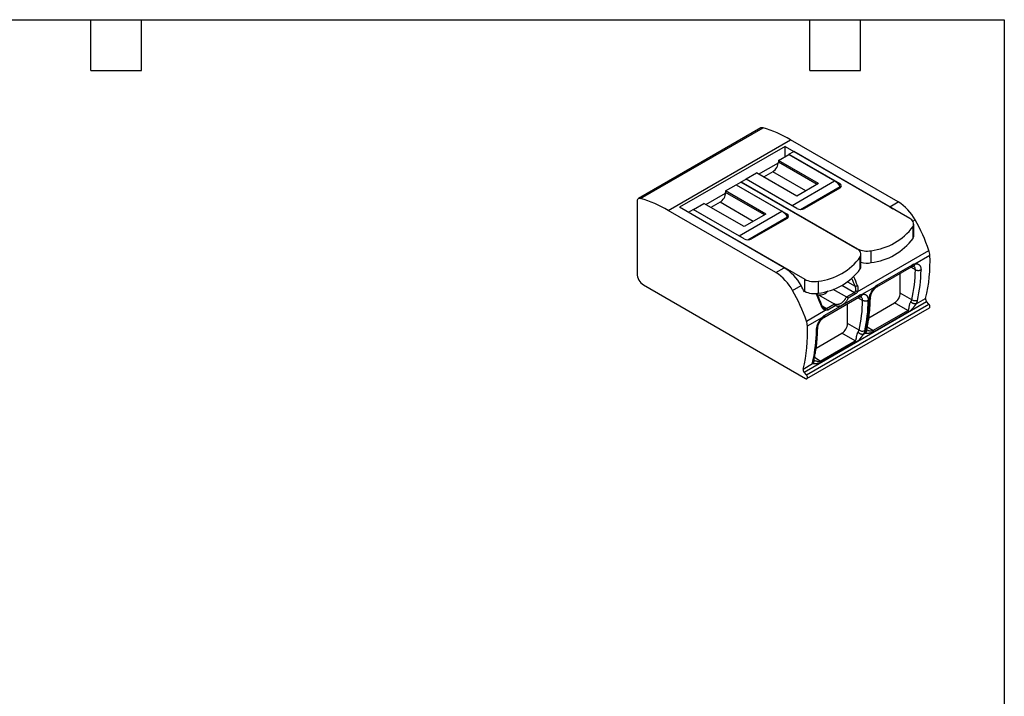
# Model space of a CAD drawing. Header units: millimetres. Extents: x 3 to 137, y 3 to 105.
# Tile 3 of 3: x 63 to 137, y 54 to 105. Entities that reach past the tile are written whole.
import ezdxf

# ---------------------------------------------------------------- set-up
doc = ezdxf.new("R2010")
doc.units = ezdxf.units.MM
doc.header["$LTSCALE"] = 0.5
doc.linetypes.add('SLD-Solid', pattern=[0])
doc.layers.add('TEXT', color=140, linetype='SLD-Solid', lineweight=25)

msp = doc.modelspace()

# ---------------------------------------------------------------- linework, layer by layer
for p, q in [((118.25, 96.644), (109.058, 91.338)), ((109.222, 91.35), (118.414, 96.657)), ((111.288, 90.452), (120.48, 95.759)), ((128.561, 91.094), (120.48, 95.759)), ((120.07, 95.261), (112.151, 90.689)), ((119.568, 94.212), (120.346, 94.661)), ((120.07, 95.261), (127.925, 90.727)), ((120.07, 94.502), (120.07, 95.261)), ((120.346, 94.661), (123.79, 92.673)), ((120.36, 94.669), (120.714, 94.873)), ((120.36, 94.669), (124.178, 92.465)), ((120.36, 94.669), (120.36, 94.653)), ((129.434, 89.839), (120.714, 94.873)), ((118.083, 93.175), (119.565, 94.031)), ((122.588, 92.469), (119.568, 94.212)), ((119.568, 94.212), (119.568, 94.09)), ((122.481, 92.408), (119.568, 94.09)), ((117.15, 92.816), (117.928, 93.265)), ((120.947, 91.522), (117.928, 93.265)), ((119.144, 93.355), (118.458, 92.959)), ((121.633, 91.918), (119.144, 93.355)), ((116.4, 92.383), (116.754, 92.587)), ((125.474, 87.553), (116.754, 92.587)), ((116.782, 92.604), (117.136, 92.808)), ((116.782, 92.604), (125.502, 87.57)), ((116.782, 92.604), (116.782, 92.571)), ((120.954, 90.603), (117.136, 92.808)), ((117.15, 92.816), (120.593, 90.828)), ((117.15, 92.8), (117.15, 92.816)), ((120.593, 90.828), (123.79, 92.673)), ((122.588, 92.469), (120.947, 91.522)), ((124.178, 92.314), (124.178, 92.465)), ((114.124, 90.889), (115.605, 91.745)), ((115.608, 91.926), (116.386, 92.375)), ((118.628, 90.183), (115.608, 91.926)), ((115.608, 91.926), (115.608, 91.804)), ((118.522, 90.122), (115.608, 91.804)), ((116.386, 92.375), (119.83, 90.387)), ((116.4, 92.383), (120.219, 90.179)), ((116.4, 92.383), (116.4, 92.367)), ((121.225, 90.536), (124.216, 92.262)), ((124.178, 92.138), (121.52, 90.603)), ((124.253, 92.209), (124.216, 92.262)), ((108.954, 91.109), (108.954, 85.716)), ((113.19, 90.53), (113.968, 90.979)), ((116.987, 89.236), (113.968, 90.979)), ((115.184, 91.069), (114.498, 90.673)), ((117.673, 89.632), (115.184, 91.069)), ((127.925, 90.727), (128.561, 91.094)), ((119.369, 85.788), (111.288, 90.452)), ((120.005, 86.155), (112.151, 90.689)), ((112.822, 90.318), (113.176, 90.522)), ((112.822, 90.318), (121.542, 85.284)), ((112.822, 90.318), (112.822, 90.301)), ((116.994, 88.318), (113.176, 90.522)), ((113.19, 90.53), (116.634, 88.542)), ((113.19, 90.514), (113.19, 90.53)), ((116.634, 88.542), (119.83, 90.387)), ((118.628, 90.183), (116.987, 89.236)), ((120.219, 90.028), (120.219, 90.179)), ((117.265, 88.25), (120.256, 89.976)), ((120.219, 89.852), (117.56, 88.318)), ((120.293, 89.923), (120.256, 89.976)), ((129.65, 89.653), (129.823, 89.753)), ((129.675, 88.349), (129.675, 89.247)), ((129.727, 88.533), (129.727, 89.431)), ((125.492, 84.351), (130.864, 87.452)), ((125.502, 87.536), (125.502, 87.57)), ((126.528, 86.532), (126.528, 87.431)), ((125.715, 86.063), (125.715, 86.961)), ((125.767, 86.247), (125.767, 87.145)), ((129.817, 86.442), (130.936, 87.088)), ((119.369, 85.788), (120.005, 86.155)), ((126.947, 84.709), (129.563, 86.219)), ((127.008, 84.872), (129.624, 86.382)), ((129.848, 85.983), (129.501, 86.183)), ((121.542, 84.386), (121.542, 85.284)), ((122.568, 84.247), (122.568, 85.145)), ((124.75, 85.089), (125.326, 84.756)), ((128.718, 84.251), (128.718, 85.731)), ((109.449, 84.859), (121.612, 77.838)), ((120.631, 84.446), (121.267, 84.814)), ((121.484, 84.42), (121.542, 84.386)), ((121.577, 84.367), (121.526, 84.338)), ((123.66, 84.547), (124.671, 83.964)), ((124.329, 84.842), (125.269, 84.3)), ((124.68, 83.959), (125.269, 84.3)), ((125.857, 84.156), (126.822, 84.713)), ((121.5, 78.306), (130.692, 83.613)), ((122.515, 84.095), (122.573, 84.129)), ((122.573, 84.129), (123.765, 83.441)), ((122.987, 82.423), (125.604, 83.933)), ((123.048, 82.586), (125.665, 84.096)), ((125.355, 84.183), (124.796, 83.86)), ((125.888, 83.697), (125.541, 83.897)), ((129.585, 83.751), (128.718, 84.251)), ((129.9, 83.435), (130.615, 83.847)), ((130.864, 83.421), (130.692, 83.613)), ((121.671, 78.115), (130.864, 83.421)), ((121.672, 82.145), (123.084, 82.96)), ((121.712, 77.828), (130.904, 83.135)), ((122.853, 83.286), (123.183, 83.095)), ((122.987, 83.108), (123.05, 83.079)), ((123.183, 83.095), (123.772, 83.436)), ((123.827, 83.301), (123.269, 82.978)), ((124.758, 81.965), (124.758, 83.445)), ((126.358, 82.398), (128.294, 83.516)), ((126.667, 81.434), (129.284, 82.945)), ((129.38, 82.863), (126.763, 81.352)), ((129.284, 82.945), (128.294, 83.516)), ((121.743, 81.781), (122.862, 82.427)), ((125.625, 81.465), (124.758, 81.965)), ((126.191, 81.509), (126.201, 81.503)), ((126.667, 81.434), (126.229, 81.688)), ((122.398, 80.112), (124.334, 81.23)), ((122.708, 79.148), (125.324, 80.659)), ((125.42, 80.577), (122.804, 79.066)), ((125.324, 80.659), (124.334, 81.23)), ((125.941, 81.149), (126.098, 81.239)), ((122.231, 79.223), (122.241, 79.217)), ((122.708, 79.148), (122.269, 79.402)), ((121.423, 78.541), (122.138, 78.953)), ((121.671, 78.115), (121.5, 78.306))]:
    msp.add_line(p, q)
at = {"flags": 128}
for points in [[(109.222, 91.35), (109.167, 91.36), (109.115, 91.358), (109.069, 91.343), (109.029, 91.317), (108.997, 91.279), (108.974, 91.23), (108.959, 91.173), (108.954, 91.109)], [(127.925, 90.727), (128.081, 90.629), (128.148, 90.582)], [(130.904, 83.135), (130.915, 83.143), (130.936, 83.173), (130.945, 83.215), (130.942, 83.266), (130.926, 83.321), (130.899, 83.374), (130.864, 83.421)], [(121.612, 77.838), (121.654, 77.821), (121.692, 77.82), (121.723, 77.836), (121.744, 77.866), (121.753, 77.909), (121.749, 77.959), (121.733, 78.014), (121.707, 78.067), (121.671, 78.115)]]:
    msp.add_lwpolyline(points, dxfattribs=at)
for centre, radius, start, end in [((118.347, 96.464), 0.204, 70.64687, 118.1829), ((115.768, 87.741), 9.301, 59.5566, 73.4677), ((118.651, 94.129), 0.918, 302.4763, 357.5237), ((123.072, 91.503), 1.373, 33.60182, 58.48971), ((124.117, 92.302), 0.175, 290.78342, 69.21658), ((114.691, 91.843), 0.918, 302.4763, 357.5237), ((106.575, 82.434), 9.301, 59.5566, 73.4677), ((126.657, 88.038), 3.601, 28.44923, 58.08554), ((119.112, 89.217), 1.373, 33.60182, 58.48971), ((120.157, 90.016), 0.175, 290.78342, 69.21658), ((120.042, 89.882), 1.095, 50.78235, 59.74771), ((121.237, 91.149), 0.615, 242.60967, 297.39033), ((129.286, 89.434), 0.431, 334.32538, 69.93434), ((118.194, 83.107), 13.395, 18.92724, 29.74754), ((125.991, 91.995), 4.596, 276.71437, 323.28026), ((116.082, 87.596), 1.095, 50.78235, 59.74771), ((117.277, 88.863), 0.615, 242.60967, 297.39033), ((125.991, 91.097), 4.596, 276.71437, 323.28026), ((129.367, 88.535), 0.36, 328.77564, 359.58922), ((125.326, 87.148), 0.431, 334.32538, 69.93434), ((126.211, 88.946), 1.548, 242.75681, 281.80713), ((129.645, 87.024), 1.292, 2.85054, 19.3405), ((122.031, 89.709), 4.596, 276.71437, 323.28026), ((126.21, 88.167), 1.665, 254.556, 281.00212), ((119.904, 86.542), 11.045, 345.87651, 2.83213), ((117.465, 82.731), 3.601, 28.44923, 58.08554), ((118.101, 83.098), 3.601, 28.44923, 58.08554), ((122.031, 88.811), 4.596, 276.71437, 323.28026), ((125.407, 86.25), 0.36, 328.77564, 359.58922), ((119.369, 86.087), 10.479, 347.11743, 359.4308), ((119.562, 86.085), 10.711, 347.11743, 359.43081), ((110.021, 85.761), 1.068, 182.38686, 237.61314), ((122.251, 86.66), 1.548, 242.75681, 281.80713), ((113.254, 80.204), 12.902, 20.65933, 23.46421), ((113.224, 80.187), 13.118, 20.65884, 23.74121), ((109.002, 77.8), 13.395, 18.92724, 29.74754), ((109.254, 77.97), 13.826, 27.42364, 29.67009), ((122.251, 85.762), 1.548, 242.75681, 281.80713), ((122.689, 84.881), 0.761, 261.19866, 323.42055), ((110.401, 78.579), 13.257, 20.6735, 25.19518), ((115.409, 83.801), 10.479, 347.11743, 359.4308), ((115.602, 83.799), 10.711, 347.11743, 359.43081), ((115.673, 83.84), 10.711, 347.11743, 359.4308), ((127.801, 84.291), 0.918, 302.4764, 357.5236), ((130.893, 83.809), 0.28, 172.06123, 224.2693), ((120.453, 81.717), 1.292, 2.85054, 19.3405), ((110.712, 81.236), 11.045, 345.87651, 2.83213), ((111.713, 81.554), 10.711, 347.11743, 359.4308), ((123.841, 82.005), 0.918, 302.4764, 357.5236), ((121.701, 78.502), 0.28, 172.06123, 224.2693)]:
    msp.add_arc(centre, radius, start, end)
for points, knots in [([(129.624, 86.382), (129.625, 86.365), (129.626, 86.33), (129.617, 86.285), (129.598, 86.249), (129.58, 86.227), (129.566, 86.221), (129.563, 86.22)], [0, 0, 0, 0, 0.235466, 0.470933, 0.706399, 0.941865, 1, 1, 1, 1]), ([(129.563, 86.219), (129.585, 86.23), (129.623, 86.25), (129.65, 86.256), (129.662, 86.259)], [0, 0, 0, 0, 0.5575496, 1, 1, 1, 1]), ([(129.624, 86.382), (129.637, 86.389), (129.665, 86.405), (129.712, 86.423), (129.765, 86.438), (129.8, 86.441), (129.817, 86.442)], [0, 0, 0, 0, 0.18786, 0.436609, 0.716747, 1, 1, 1, 1]), ([(129.662, 86.259), (129.676, 86.262), (129.702, 86.267), (129.715, 86.262), (129.721, 86.259)], [0, 0, 0, 0, 0.5069565, 1, 1, 1, 1]), ([(129.817, 86.442), (129.813, 86.424), (129.804, 86.388), (129.78, 86.342), (129.75, 86.304), (129.713, 86.277), (129.684, 86.262), (129.667, 86.261), (129.664, 86.261)], [0, 0, 0, 0, 0.192761, 0.385522, 0.578284, 0.771045, 0.963807, 1, 1, 1, 1]), ([(129.848, 85.983), (129.847, 86.01), (129.846, 86.062), (129.823, 86.148), (129.784, 86.221), (129.734, 86.245), (129.717, 86.253)], [0, 0, 0, 0, 0.2163332, 0.4204298, 0.8070937, 1, 1, 1, 1]), ([(129.817, 86.442), (129.839, 86.446), (129.883, 86.453), (129.945, 86.451), (130.003, 86.44), (130.059, 86.419), (130.11, 86.389), (130.158, 86.345), (130.196, 86.294), (130.227, 86.238), (130.253, 86.166), (130.267, 86.095), (130.272, 86.029), (130.272, 86), (130.272, 85.982), (130.272, 85.979)], [0, 0, 0, 0, 0.083939, 0.167206, 0.250569, 0.334756, 0.421171, 0.512738, 0.612972, 0.686344, 0.767798, 0.903536, 0.942241, 0.989419, 1, 1, 1, 1]), ([(125.269, 84.3), (125.279, 84.306), (125.299, 84.319), (125.324, 84.346), (125.346, 84.377), (125.356, 84.401), (125.361, 84.413)], [0, 0, 0, 0, 0.250488, 0.501076, 0.751031, 1, 1, 1, 1]), ([(125.361, 84.413), (125.366, 84.429), (125.375, 84.459), (125.381, 84.509), (125.381, 84.56), (125.375, 84.611), (125.363, 84.662), (125.347, 84.71), (125.333, 84.741), (125.326, 84.756)], [0, 0, 0, 0, 0.141472, 0.284289, 0.428194, 0.572613, 0.716734, 0.859568, 1, 1, 1, 1]), ([(125.492, 84.351), (125.485, 84.333), (125.469, 84.298), (125.437, 84.252), (125.406, 84.219), (125.379, 84.198), (125.364, 84.188), (125.357, 84.184), (125.355, 84.183)], [0, 0, 0, 0, 0.241289, 0.485424, 0.736225, 0.866058, 0.966072, 1, 1, 1, 1]), ([(125.492, 84.351), (125.484, 84.357), (125.474, 84.364), (125.453, 84.377), (125.442, 84.383), (125.419, 84.394), (125.407, 84.399), (125.383, 84.407), (125.372, 84.411), (125.361, 84.413)], [0, 0, 0, 0, 0.250023, 0.250023, 0.500023, 0.500023, 0.750023, 0.750023, 1.000023, 1.000023, 1.000023, 1.000023]), ([(125.498, 84.815), (125.507, 84.788), (125.524, 84.74), (125.536, 84.67), (125.541, 84.61), (125.541, 84.534), (125.53, 84.444), (125.504, 84.381), (125.492, 84.351)], [0, 0, 0, 0, 0.176959, 0.32074, 0.443626, 0.556112, 0.79099, 1, 1, 1, 1]), ([(126.383, 83.733), (126.384, 83.755), (126.385, 83.799), (126.398, 83.912), (126.432, 84.062), (126.508, 84.264), (126.608, 84.456), (126.711, 84.595), (126.783, 84.675), (126.809, 84.7), (126.822, 84.713)], [0, 0, 0, 0, 0.068448, 0.137772, 0.34292, 0.496739, 0.706053, 0.899427, 0.94967, 1, 1, 1, 1]), ([(126.471, 83.856), (126.472, 83.874), (126.473, 83.915), (126.484, 83.988), (126.504, 84.074), (126.536, 84.172), (126.582, 84.281), (126.644, 84.395), (126.723, 84.509), (126.785, 84.574), (126.817, 84.608)], [0, 0, 0, 0, 0.083702, 0.179594, 0.287585, 0.407492, 0.539081, 0.681972, 0.835698, 1, 1, 1, 1]), ([(126.816, 84.609), (126.819, 84.612), (126.829, 84.619), (126.834, 84.642), (126.834, 84.674), (126.826, 84.7), (126.822, 84.713)], [0, 0, 0, 0, 0.152113, 0.434742, 0.717371, 1, 1, 1, 1]), ([(126.817, 84.608), (126.84, 84.629), (126.885, 84.669), (126.927, 84.696), (126.947, 84.709)], [0, 0, 0, 0, 0.5093905, 1, 1, 1, 1]), ([(126.822, 84.713), (126.836, 84.729), (126.866, 84.761), (126.912, 84.804), (126.951, 84.835), (126.984, 84.857), (127, 84.867), (127.008, 84.872)], [0, 0, 0, 0, 0.249904, 0.498605, 0.747889, 0.873455, 1, 1, 1, 1]), ([(126.947, 84.71), (126.95, 84.711), (126.963, 84.717), (126.982, 84.739), (127, 84.775), (127.01, 84.82), (127.009, 84.854), (127.008, 84.872)], [0, 0, 0, 0, 0.054077, 0.290558, 0.527038, 0.763519, 1, 1, 1, 1]), ([(122.846, 83.3), (122.825, 83.355), (122.764, 83.514), (122.656, 83.777), (122.546, 84.033), (122.474, 84.183), (122.452, 84.231)], [0, 0, 0, 0, 0.176229, 0.51062, 0.845001, 1, 1, 1, 1]), ([(123.765, 83.441), (123.786, 83.433), (123.829, 83.417), (123.893, 83.404), (123.957, 83.399), (124.025, 83.403), (124.1, 83.418), (124.185, 83.448), (124.278, 83.496), (124.371, 83.56), (124.458, 83.637), (124.533, 83.719), (124.592, 83.8), (124.638, 83.881), (124.66, 83.936), (124.671, 83.964)], [0, 0, 0, 0, 0.0629555, 0.1263373, 0.1905762, 0.255962, 0.3300916, 0.4171075, 0.5119099, 0.6094032, 0.7045062, 0.7921681, 0.8674081, 0.9337042, 1, 1, 1, 1]), ([(124.796, 83.86), (124.783, 83.83), (124.758, 83.769), (124.709, 83.684), (124.653, 83.604), (124.589, 83.53), (124.521, 83.462), (124.458, 83.41), (124.403, 83.372), (124.365, 83.348), (124.298, 83.31), (124.215, 83.275), (124.111, 83.253), (124.02, 83.25), (123.926, 83.263), (123.86, 83.288), (123.827, 83.301)], [0, 0, 0, 0, 0.066961, 0.134266, 0.202319, 0.271595, 0.342499, 0.412691, 0.456035, 0.498903, 0.520188, 0.64618, 0.729377, 0.812371, 0.905896, 1, 1, 1, 1]), ([(124.796, 83.86), (124.789, 83.87), (124.775, 83.89), (124.745, 83.918), (124.713, 83.943), (124.691, 83.954), (124.68, 83.959)], [0, 0, 0, 0, 0.247414, 0.501056, 0.753733, 1, 1, 1, 1]), ([(125.665, 84.096), (125.665, 84.079), (125.667, 84.044), (125.657, 83.999), (125.638, 83.963), (125.62, 83.941), (125.606, 83.935), (125.603, 83.934)], [0, 0, 0, 0, 0.235466, 0.470933, 0.706399, 0.941865, 1, 1, 1, 1]), ([(125.604, 83.933), (125.625, 83.944), (125.663, 83.964), (125.69, 83.97), (125.703, 83.973)], [0, 0, 0, 0, 0.55755, 1, 1, 1, 1]), ([(125.665, 84.096), (125.677, 84.103), (125.705, 84.119), (125.752, 84.137), (125.805, 84.152), (125.84, 84.155), (125.857, 84.156)], [0, 0, 0, 0, 0.18786, 0.4366094, 0.7167465, 1, 1, 1, 1]), ([(125.703, 83.973), (125.716, 83.976), (125.742, 83.981), (125.755, 83.976), (125.761, 83.973)], [0, 0, 0, 0, 0.506956, 1, 1, 1, 1]), ([(125.857, 84.156), (125.853, 84.138), (125.844, 84.102), (125.82, 84.056), (125.79, 84.018), (125.753, 83.991), (125.724, 83.976), (125.707, 83.975), (125.704, 83.975)], [0, 0, 0, 0, 0.1927612, 0.3855225, 0.5782838, 0.7710454, 0.963807, 1, 1, 1, 1]), ([(125.888, 83.697), (125.887, 83.724), (125.886, 83.776), (125.863, 83.862), (125.824, 83.936), (125.774, 83.959), (125.758, 83.967)], [0, 0, 0, 0, 0.216333, 0.42043, 0.807094, 1, 1, 1, 1]), ([(125.857, 84.156), (125.879, 84.16), (125.923, 84.167), (125.985, 84.165), (126.044, 84.154), (126.099, 84.133), (126.151, 84.103), (126.199, 84.059), (126.237, 84.008), (126.267, 83.952), (126.293, 83.88), (126.307, 83.809), (126.312, 83.743), (126.313, 83.714), (126.312, 83.696), (126.312, 83.693)], [0, 0, 0, 0, 0.083937, 0.167202, 0.250563, 0.334748, 0.421162, 0.51273, 0.612972, 0.686338, 0.767798, 0.903536, 0.942241, 0.989419, 1, 1, 1, 1]), ([(126.2, 81.559), (126.212, 81.612), (126.249, 81.772), (126.303, 82.046), (126.358, 82.383), (126.402, 82.729), (126.436, 83.081), (126.459, 83.434), (126.468, 83.694), (126.47, 83.833), (126.471, 83.856)], [0, 0, 0, 0, 0.073871, 0.224831, 0.375835, 0.526899, 0.678005, 0.829138, 0.972378, 1, 1, 1, 1]), ([(126.47, 83.855), (126.466, 83.833), (126.458, 83.787), (126.408, 83.751), (126.383, 83.733)], [0, 0, 0, 0, 0.492821, 1, 1, 1, 1]), ([(129.284, 82.945), (129.293, 82.951), (129.311, 82.963), (129.331, 82.988), (129.345, 83.015), (129.357, 83.046), (129.367, 83.082), (129.376, 83.122), (129.383, 83.165), (129.389, 83.207), (129.397, 83.262), (129.409, 83.333), (129.428, 83.423), (129.455, 83.516), (129.483, 83.565), (129.498, 83.59)], [0, 0, 0, 0, 0.053844, 0.104988, 0.155226, 0.209299, 0.271742, 0.338616, 0.405774, 0.469034, 0.524228, 0.641987, 0.761655, 0.879778, 1, 1, 1, 1]), ([(129.498, 83.59), (129.51, 83.609), (129.534, 83.646), (129.564, 83.7), (129.578, 83.734), (129.585, 83.751)], [0, 0, 0, 0, 0.335185, 0.664813, 1, 1, 1, 1]), ([(129.9, 83.435), (129.89, 83.433), (129.867, 83.429), (129.822, 83.43), (129.765, 83.44), (129.701, 83.461), (129.636, 83.49), (129.579, 83.524), (129.532, 83.558), (129.508, 83.58), (129.498, 83.59)], [0, 0, 0, 0, 0.097733, 0.218855, 0.355537, 0.499998, 0.644459, 0.781142, 0.902265, 1, 1, 1, 1]), ([(130.003, 83.697), (129.975, 83.681), (129.942, 83.67), (129.87, 83.658), (129.831, 83.657), (129.754, 83.667), (129.715, 83.677), (129.644, 83.708), (129.612, 83.728), (129.585, 83.751)], [0, 0, 0, 0, 0.25, 0.25, 0.5, 0.5, 0.75, 0.75, 1, 1, 1, 1]), ([(130.003, 83.697), (129.998, 83.679), (129.989, 83.641), (129.967, 83.578), (129.938, 83.508), (129.913, 83.458), (129.9, 83.435)], [0, 0, 0, 0, 0.220056, 0.45142, 0.738508, 1, 1, 1, 1]), ([(122.804, 83.259), (122.815, 83.266), (122.836, 83.28), (122.848, 83.294), (122.844, 83.298), (122.843, 83.299)], [0, 0, 0, 0, 0.419344, 0.838688, 1, 1, 1, 1]), ([(123.084, 82.96), (123.07, 82.965), (123.042, 82.973), (123.001, 82.996), (122.96, 83.025), (122.918, 83.064), (122.88, 83.113), (122.842, 83.173), (122.818, 83.223), (122.806, 83.254), (122.804, 83.259)], [0, 0, 0, 0, 0.116238, 0.234286, 0.357014, 0.487849, 0.644483, 0.787504, 0.960908, 1, 1, 1, 1]), ([(122.988, 83.107), (122.959, 83.129), (122.902, 83.175), (122.864, 83.258), (122.846, 83.3)], [0, 0, 0, 0, 0.493244, 1, 1, 1, 1]), ([(123.05, 83.079), (123.062, 83.077), (123.085, 83.072), (123.119, 83.073), (123.152, 83.08), (123.173, 83.09), (123.183, 83.095)], [0, 0, 0, 0, 0.250434, 0.50093, 0.751069, 1, 1, 1, 1]), ([(123.084, 82.96), (123.086, 82.973), (123.087, 82.986), (123.086, 83.01), (123.084, 83.021), (123.078, 83.043), (123.074, 83.052), (123.063, 83.068), (123.057, 83.075), (123.05, 83.079)], [-0.000009, -0.000009, -0.000009, -0.000009, 0.250033, 0.250033, 0.500033, 0.500033, 0.750033, 0.750033, 1.000042, 1.000042, 1.000042, 1.000042]), ([(123.269, 82.978), (123.263, 82.975), (123.249, 82.968), (123.191, 82.944), (123.133, 82.944), (123.086, 82.96), (123.084, 82.96)], [0, 0, 0, 0, 0.101786, 0.233553, 0.969609, 1, 1, 1, 1]), ([(123.269, 82.978), (123.265, 82.99), (123.261, 83.002), (123.249, 83.025), (123.242, 83.037), (123.227, 83.057), (123.219, 83.067), (123.201, 83.083), (123.192, 83.09), (123.183, 83.095)], [-0.000002, -0.000002, -0.000002, -0.000002, 0.250015, 0.250015, 0.500015, 0.500015, 0.750015, 0.750015, 1.000017, 1.000017, 1.000017, 1.000017]), ([(123.827, 83.301), (123.827, 83.312), (123.825, 83.333), (123.818, 83.365), (123.806, 83.394), (123.791, 83.419), (123.779, 83.43), (123.772, 83.436)], [0, 0, 0, 0, 0.199941, 0.400345, 0.600607, 0.800429, 1, 1, 1, 1]), ([(129.9, 83.435), (129.891, 83.423), (129.872, 83.398), (129.844, 83.359), (129.814, 83.318), (129.783, 83.276), (129.751, 83.233), (129.718, 83.189), (129.682, 83.144), (129.645, 83.098), (129.606, 83.054), (129.556, 83.001), (129.49, 82.938), (129.43, 82.893), (129.389, 82.868), (129.383, 82.864), (129.38, 82.863)], [0, 0, 0, 0, 0.049997, 0.104304, 0.162458, 0.223706, 0.287813, 0.357101, 0.431023, 0.50859, 0.588809, 0.670697, 0.803069, 0.969851, 0.984918, 1, 1, 1, 1]), ([(122.423, 81.447), (122.424, 81.471), (122.426, 81.512), (122.439, 81.631), (122.472, 81.775), (122.534, 81.941), (122.597, 82.072), (122.672, 82.2), (122.762, 82.324), (122.829, 82.393), (122.862, 82.427)], [0, 0, 0, 0, 0.074003, 0.131754, 0.356951, 0.483226, 0.59891, 0.73515, 0.868404, 1, 1, 1, 1]), ([(122.511, 81.57), (122.512, 81.588), (122.514, 81.629), (122.524, 81.702), (122.544, 81.788), (122.576, 81.886), (122.622, 81.995), (122.685, 82.109), (122.763, 82.224), (122.825, 82.289), (122.858, 82.322)], [0, 0, 0, 0, 0.083702, 0.179594, 0.287585, 0.407492, 0.539081, 0.681972, 0.835698, 1, 1, 1, 1]), ([(122.856, 82.323), (122.86, 82.326), (122.869, 82.334), (122.874, 82.356), (122.874, 82.388), (122.866, 82.414), (122.862, 82.427)], [0, 0, 0, 0, 0.152113, 0.434742, 0.717371, 1, 1, 1, 1]), ([(122.858, 82.322), (122.88, 82.343), (122.925, 82.384), (122.967, 82.41), (122.987, 82.423)], [0, 0, 0, 0, 0.5093905, 1, 1, 1, 1]), ([(122.862, 82.427), (122.877, 82.443), (122.906, 82.475), (122.952, 82.518), (122.991, 82.549), (123.024, 82.571), (123.04, 82.581), (123.048, 82.586)], [0, 0, 0, 0, 0.249904, 0.498605, 0.747889, 0.873455, 1, 1, 1, 1]), ([(122.987, 82.424), (122.99, 82.425), (123.004, 82.431), (123.022, 82.453), (123.04, 82.489), (123.05, 82.534), (123.049, 82.569), (123.048, 82.586)], [0, 0, 0, 0, 0.054077, 0.290558, 0.527038, 0.763519, 1, 1, 1, 1]), ([(122.24, 79.273), (122.252, 79.326), (122.289, 79.486), (122.343, 79.76), (122.398, 80.098), (122.442, 80.443), (122.476, 80.795), (122.499, 81.148), (122.508, 81.408), (122.511, 81.547), (122.511, 81.57)], [0, 0, 0, 0, 0.0738714, 0.2248306, 0.3758348, 0.5268987, 0.6780048, 0.8291382, 0.9723775, 1, 1, 1, 1]), ([(122.51, 81.569), (122.506, 81.547), (122.498, 81.501), (122.448, 81.465), (122.423, 81.447)], [0, 0, 0, 0, 0.492821, 1, 1, 1, 1]), ([(125.324, 80.659), (125.333, 80.665), (125.352, 80.678), (125.371, 80.702), (125.385, 80.729), (125.397, 80.76), (125.407, 80.796), (125.416, 80.836), (125.423, 80.879), (125.43, 80.921), (125.437, 80.976), (125.449, 81.047), (125.468, 81.137), (125.495, 81.23), (125.523, 81.279), (125.538, 81.304)], [0, 0, 0, 0, 0.053844, 0.104988, 0.155226, 0.209299, 0.271742, 0.338616, 0.405774, 0.469034, 0.524228, 0.641987, 0.761655, 0.879778, 1, 1, 1, 1]), ([(125.538, 81.304), (125.55, 81.323), (125.574, 81.36), (125.604, 81.414), (125.618, 81.448), (125.625, 81.465)], [0, 0, 0, 0, 0.335185, 0.664813, 1, 1, 1, 1]), ([(125.941, 81.149), (125.93, 81.147), (125.907, 81.143), (125.862, 81.144), (125.805, 81.154), (125.741, 81.175), (125.677, 81.204), (125.619, 81.238), (125.572, 81.272), (125.548, 81.295), (125.538, 81.304)], [0, 0, 0, 0, 0.097733, 0.218855, 0.355537, 0.499998, 0.644459, 0.781142, 0.902265, 1, 1, 1, 1]), ([(126.043, 81.411), (126.015, 81.395), (125.982, 81.384), (125.91, 81.372), (125.872, 81.371), (125.794, 81.381), (125.755, 81.391), (125.684, 81.422), (125.652, 81.442), (125.625, 81.465)], [0, 0, 0, 0, 0.25, 0.25, 0.5, 0.5, 0.75, 0.75, 1, 1, 1, 1]), ([(126.043, 81.411), (126.039, 81.393), (126.029, 81.356), (126.007, 81.292), (125.978, 81.222), (125.953, 81.172), (125.941, 81.149)], [0, 0, 0, 0, 0.220056, 0.45142, 0.738582, 1, 1, 1, 1]), ([(126.098, 81.239), (126.096, 81.251), (126.093, 81.275), (126.094, 81.323), (126.098, 81.368), (126.105, 81.411), (126.11, 81.435), (126.113, 81.449), (126.114, 81.452)], [0, 0, 0, 0, 0.19119, 0.414627, 0.700978, 0.821029, 0.967235, 1, 1, 1, 1]), ([(126.187, 81.465), (126.189, 81.456), (126.195, 81.426), (126.186, 81.375), (126.161, 81.305), (126.122, 81.264), (126.098, 81.239)], [0, 0, 0, 0, 0.118265, 0.37347, 0.614934, 1, 1, 1, 1]), ([(126.763, 81.352), (126.755, 81.348), (126.737, 81.337), (126.677, 81.308), (126.579, 81.272), (126.451, 81.24), (126.341, 81.223), (126.252, 81.216), (126.185, 81.218), (126.13, 81.225), (126.108, 81.235), (126.098, 81.239)], [0, 0, 0, 0, 0.03756, 0.0875489, 0.2706093, 0.4482218, 0.6109158, 0.7251644, 0.8286988, 0.9203869, 1, 1, 1, 1]), ([(126.194, 81.561), (126.191, 81.544), (126.182, 81.5), (126.14, 81.47), (126.114, 81.452)], [0, 0, 0, 0, 0.383742, 1, 1, 1, 1]), ([(126.189, 81.467), (126.188, 81.477), (126.187, 81.497), (126.195, 81.538), (126.2, 81.559)], [0, 0, 0, 0, 0.490682, 1, 1, 1, 1]), ([(126.201, 81.503), (126.211, 81.496), (126.245, 81.475), (126.315, 81.449), (126.404, 81.423), (126.496, 81.408), (126.573, 81.407), (126.631, 81.417), (126.655, 81.429), (126.667, 81.434)], [0, 0, 0, 0, 0.083845, 0.270582, 0.450137, 0.638602, 0.820395, 0.908833, 1, 1, 1, 1]), ([(125.941, 81.149), (125.931, 81.137), (125.912, 81.112), (125.884, 81.073), (125.854, 81.032), (125.824, 80.99), (125.792, 80.947), (125.758, 80.903), (125.722, 80.858), (125.685, 80.812), (125.646, 80.768), (125.597, 80.715), (125.531, 80.652), (125.47, 80.607), (125.429, 80.582), (125.423, 80.579), (125.42, 80.577)], [0, 0, 0, 0, 0.049997, 0.104304, 0.162458, 0.223706, 0.287813, 0.357101, 0.431023, 0.50859, 0.588809, 0.670697, 0.803069, 0.969851, 0.984918, 1, 1, 1, 1]), ([(122.138, 78.953), (122.136, 78.965), (122.133, 78.99), (122.134, 79.037), (122.138, 79.082), (122.146, 79.127), (122.151, 79.151), (122.154, 79.166)], [0, 0, 0, 0, 0.191329, 0.414854, 0.700988, 0.82104, 1, 1, 1, 1]), ([(122.227, 79.179), (122.229, 79.17), (122.235, 79.14), (122.227, 79.089), (122.201, 79.019), (122.162, 78.978), (122.138, 78.953)], [0, 0, 0, 0, 0.118264, 0.37347, 0.614934, 1, 1, 1, 1]), ([(122.235, 79.275), (122.231, 79.258), (122.223, 79.214), (122.18, 79.184), (122.154, 79.166)], [0, 0, 0, 0, 0.383742, 1, 1, 1, 1]), ([(122.229, 79.181), (122.228, 79.191), (122.227, 79.211), (122.236, 79.252), (122.24, 79.273)], [0, 0, 0, 0, 0.490682, 1, 1, 1, 1]), ([(122.241, 79.217), (122.251, 79.21), (122.285, 79.189), (122.355, 79.163), (122.444, 79.137), (122.536, 79.122), (122.613, 79.121), (122.671, 79.131), (122.695, 79.143), (122.708, 79.148)], [0, 0, 0, 0, 0.083845, 0.270582, 0.450137, 0.638602, 0.820395, 0.908833, 1, 1, 1, 1]), ([(122.804, 79.066), (122.796, 79.062), (122.777, 79.051), (122.717, 79.022), (122.62, 78.986), (122.491, 78.954), (122.381, 78.937), (122.292, 78.93), (122.225, 78.932), (122.17, 78.939), (122.148, 78.949), (122.138, 78.953)], [0, 0, 0, 0, 0.03756, 0.087549, 0.270611, 0.448224, 0.610918, 0.725166, 0.8287, 0.920387, 1, 1, 1, 1])]:
    msp.add_open_spline(points, degree=3, knots=knots)
for points in [[(130.272, 85.979), (130.259, 85.972), (130.233, 85.958), (130.187, 85.944), (130.138, 85.933), (130.086, 85.929), (130.034, 85.929), (129.982, 85.935), (129.933, 85.946), (129.887, 85.962), (129.861, 85.976), (129.848, 85.983)], [(125.355, 84.183), (125.351, 84.192), (125.345, 84.211), (125.33, 84.239), (125.312, 84.264), (125.291, 84.285), (125.276, 84.295), (125.269, 84.3)], [(125.326, 84.756), (125.334, 84.757), (125.349, 84.759), (125.378, 84.766), (125.41, 84.775), (125.442, 84.787), (125.473, 84.801), (125.49, 84.81), (125.498, 84.815)], [(124.671, 83.964), (124.674, 83.962), (124.677, 83.961), (124.68, 83.959)], [(126.312, 83.693), (126.299, 83.686), (126.273, 83.672), (126.228, 83.658), (126.178, 83.647), (126.126, 83.643), (126.074, 83.643), (126.022, 83.649), (125.973, 83.66), (125.927, 83.676), (125.901, 83.69), (125.888, 83.697)], [(123.772, 83.436), (123.77, 83.437), (123.767, 83.439), (123.765, 83.441)], [(129.38, 82.863), (129.37, 82.874), (129.349, 82.896), (129.317, 82.924), (129.295, 82.938), (129.284, 82.945)], [(126.667, 81.434), (126.678, 81.427), (126.701, 81.413), (126.733, 81.386), (126.753, 81.363), (126.763, 81.352)], [(125.42, 80.577), (125.41, 80.588), (125.39, 80.61), (125.357, 80.638), (125.335, 80.652), (125.324, 80.659)], [(122.708, 79.148), (122.719, 79.141), (122.741, 79.127), (122.773, 79.1), (122.794, 79.077), (122.804, 79.066)]]:
    msp.add_open_spline(points, degree=3)
at = {"layer": 'TEXT'}
for p, q in [((3.175, 104.775), (136.525, 104.775)), ((67.945, 100.965), (67.945, 104.775)), ((71.755, 100.965), (71.755, 104.775)), ((121.92, 100.965), (121.92, 104.775)), ((125.73, 100.965), (125.73, 104.775)), ((136.525, 104.775), (136.525, 3.175)), ((67.945, 100.965), (71.755, 100.965)), ((121.92, 100.965), (125.73, 100.965))]:
    msp.add_line(p, q, dxfattribs=at)

doc.saveas('drawing.dxf')
